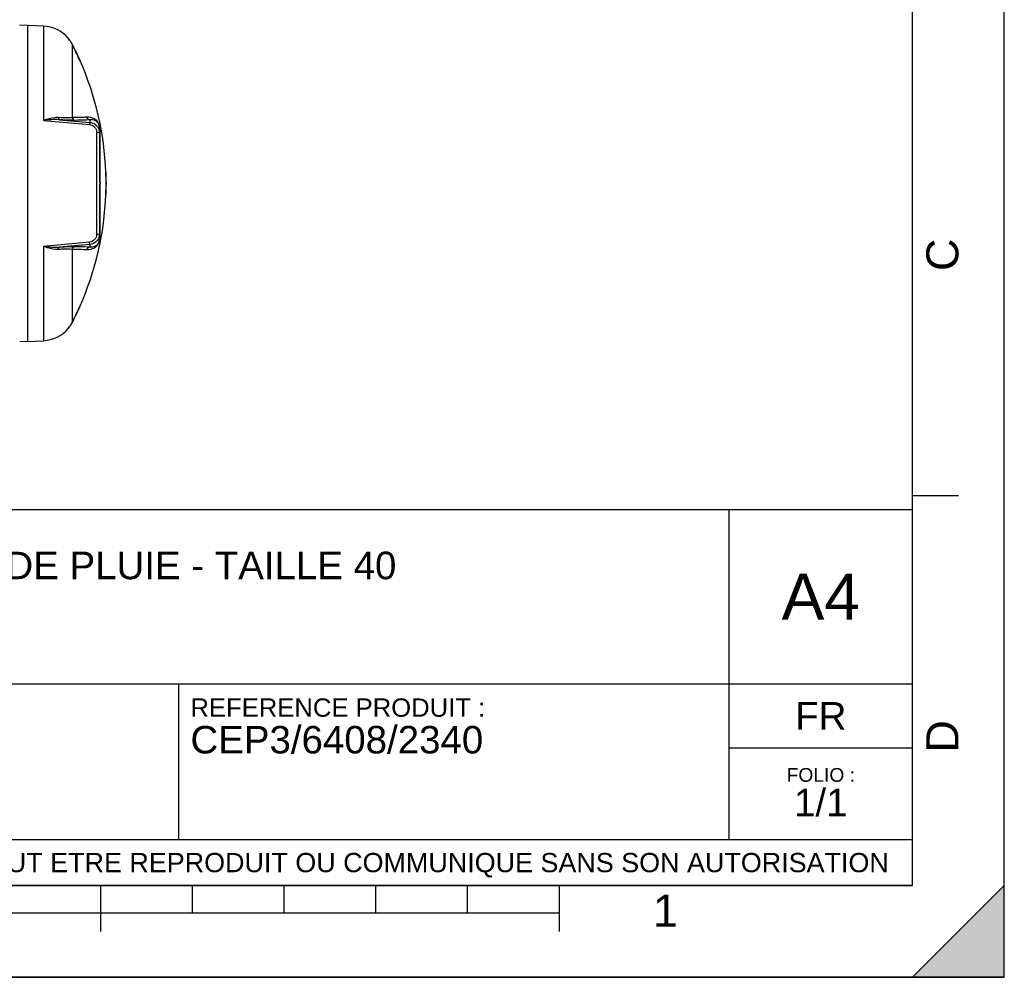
# Model space of a CAD drawing. Header units: millimetres. Extents: x 0 to 297, y 0 to 210.
# Tile 23 of 35: x 190 to 297, y 0 to 104. Entities that reach past the tile are written whole.
import ezdxf

# ---------------------------------------------------------------- set-up
doc = ezdxf.new("R2010")
doc.units = ezdxf.units.MM
doc.header["$LTSCALE"] = 16.335
doc.layers.get('0').update_dxf_attribs({"linetype": 'CONTINUOUS'})
doc.layers.add('08_SURFACES', color=7, linetype='CONTINUOUS')
doc.styles.get("Standard").update_dxf_attribs({"font": 'arial.ttf'})
doc.styles.add('TEXTSTYLE_2', font='arial.ttf')

# ---------------------------------------------------------------- blocks, each defined once
blk = doc.blocks.new('MARGEA4_BL0', base_point=(148.51, 105.01))
at = {"color": 7, "linetype": 'Continuous'}
for p, q in [((297.01, 0.01), (297.01, 210.01)), ((297.01, 0.01), (297.01, 210.01)), ((287.01, 10.01), (287.01, 200.01)), ((292.01, 52.51), (287.01, 52.51)), ((287.01, 10.01), (10.01, 10.01)), ((198.51, 5.01), (198.51, 10.01)), ((208.51, 7.01), (208.51, 10.01)), ((218.51, 7.01), (218.51, 10.01)), ((228.51, 7.01), (228.51, 10.01)), ((238.51, 7.01), (238.51, 10.01)), ((248.51, 5.01), (248.51, 10.01)), ((297.01, 10.01), (287.01, 0.01)), ((297.01, 10.01), (287.01, 0.01)), ((297.01, 0.01), (297.01, 10.01)), ((248.51, 7.01), (48.51, 7.01)), ((297.01, 0.01), (0.01, 0.01)), ((297.01, 0.01), (0.01, 0.01)), ((287.01, 0.01), (297.01, 0.01))]:
    blk.add_line(p, q, dxfattribs=at)
blk.add_solid([(297.01, 10.01), (287.01, 0.01), (297.01, 0.01)], dxfattribs=at)
at = {"color": 2, "linetype": 'Continuous', "style": 'TEXTSTYLE_2', "oblique": 0}
for s, p in [('C', (292.01, 77.01)), ('D', (292.01, 24.51))]:
    blk.add_text(s, height=3.5, rotation=90, dxfattribs=at).set_placement(p)
blk.add_text('1', height=3.5, dxfattribs=at).set_placement((258.71, 5.52))
blk = doc.blocks.new('*T6')
at = {"color": 2, "linetype": 'Continuous'}
for p, q in [((0, 0), (0, 41)), ((0, 41), (190, 41)), ((25, 22), (25, 41)), ((170, 5), (170, 41)), ((190, 0), (190, 41)), ((0, 31.5), (25, 31.5)), ((0, 22), (190, 22)), ((110, 5), (110, 22)), ((170, 15), (190, 15)), ((0, 5), (190, 5)), ((0, 0), (190, 0))]:
    blk.add_line(p, q, dxfattribs=at)
at = {"color": 2, "linetype": 'Continuous', "line_spacing_factor": 0.9}
for s, insert, char_height, width, attachment_point in [('ECHELLE :\\P\\H2.5;1:250', (1.28, 39.4), 2, 28.5204, 1), ("TITRE :\\P\\H3.0;CUVE A RECUPERATION D'EAU DE PLUIE - TAILLE 40", (26.28, 39.4), 2, 214.5056, 1), ('A4', (180, 34), 5, 17.0632, 2), ('REFERENCE PRODUIT :\\P\\H3.0;CEP3/6408/2340', (111.28, 20.4), 2, 64.1338, 1), ('FR', (180, 20), 3, 11.1524, 2), ('FOLIO :  \\P\\H3.0;1/1', (180, 12.81), 1.5, 17.197, 2), ('CE PLAN EST LA PROPRIETE DE LA SOCIETE SIMOP ET NE PEUT ETRE REPRODUIT OU COMMUNIQUE SANS SON AUTORISATION', (95, 3.55), 2.1, 368.8974, 2)]:
    blk.add_mtext(s, dxfattribs=dict(at, insert=insert, char_height=char_height, width=width, attachment_point=attachment_point))

msp = doc.modelspace()

# ---------------------------------------------------------------- linework, layer by layer
at = {"color": 7, "linetype": 'Continuous'}
for p, q in [((297, 0), (297, 210)), ((297.01, 0.01), (297.01, 200.01)), ((190.53, 103.82), (189.67, 103.78)), ((190.53, 103.82), (192.27, 103.73)), ((190.53, 103.82), (190.53, 69.32)), ((198.4, 92.56), (198.4, 80.58)), ((198.4, 86.65), (198.43, 86.65)), ((198.4, 86.5), (198.43, 86.5)), ((198.43, 86.65), (198.43, 86.5)), ((198.33, 80.94), (198.33, 80.58)), ((198.4, 80.57), (198.4, 80.58)), ((189.68, 69.37), (190.53, 69.32)), ((190.53, 69.32), (192.27, 69.41)), ((0, 0), (297, 0))]:
    msp.add_line(p, q, dxfattribs=at)
at = {"color": 9, "linetype": 'Continuous'}
for p, q in [((192.27, 103.73), (192.27, 93.44)), ((192.27, 93.44), (197.29, 92.99)), ((194.03, 93.51), (197.31, 93.22)), ((197.31, 93.49), (197.31, 93.22)), ((198.41, 86.65), (198.41, 92.49)), ((198.05, 92.14), (198.05, 81)), ((198.41, 80.65), (198.41, 86.5)), ((197.29, 80.15), (192.27, 79.7)), ((192.27, 79.7), (192.27, 69.41)), ((197.31, 79.92), (194.03, 79.63)), ((197.31, 79.92), (197.31, 79.65))]:
    msp.add_line(p, q, dxfattribs=at)
for points in [[(198.41, 92.49), (198.41, 92.5), (198.41, 92.51), (198.41, 92.52), (198.41, 92.52), (198.4, 92.53), (198.4, 92.54), (198.4, 92.55), (198.4, 92.55), (198.4, 92.56)], [(198.41, 80.65), (198.41, 80.64), (198.41, 80.63), (198.41, 80.63), (198.41, 80.62), (198.4, 80.61), (198.4, 80.6), (198.4, 80.6), (198.4, 80.59), (198.4, 80.58)]]:
    msp.add_lwpolyline(points, dxfattribs=at)
at = {"color": 7, "linetype": 'Continuous'}
for centre, start, end in [((192.08, 99.98), 40.0169, 87), ((192.08, 73.16), 273, 319.9831)]:
    msp.add_arc(centre, 3.75, start, end, dxfattribs=at)
at = {"color": 9, "linetype": 'Continuous'}
for centre, radius, start, end in [((196.32, 92.48), 2.09, 3.5424, 3.7874), ((196.61, 92.49), 1.8, 0.0152, 3.5561), ((196.39, 80.65), 2.02, 359.7858, 0.0012), ((196.54, 80.65), 1.87, 359.3314, 359.7882)]:
    msp.add_arc(centre, radius, start, end, dxfattribs=at)
for points, knots in [([(193.88, 93.74), (193.75, 93.75), (193.2, 93.72), (192.67, 93.57), (192.27, 93.44)], [0, 0, 0, 0, 0.237356, 1, 1, 1, 1]), ([(195.41, 93.74), (195.31, 93.73), (194.81, 93.7), (194.3, 93.72), (193.88, 93.74)], [0, 0, 0, 0, 0.181577, 1, 1, 1, 1]), ([(193.88, 93.74), (193.89, 93.71), (193.91, 93.62), (193.97, 93.52), (194.03, 93.51)], [0, 0, 0, 0, 0.324564, 1, 1, 1, 1]), ([(195.71, 93.44), (195.61, 93.44), (195.05, 93.45), (194.49, 93.48), (194.03, 93.51)], [0, 0, 0, 0, 0.182409, 1, 1, 1, 1]), ([(196.99, 93.78), (196.88, 93.78), (196.35, 93.75), (195.82, 93.74), (195.41, 93.74)], [0, 0, 0, 0, 0.213226, 1, 1, 1, 1]), ([(197.31, 93.49), (197.19, 93.49), (196.66, 93.46), (196.13, 93.45), (195.71, 93.44)], [0, 0, 0, 0, 0.213231, 1, 1, 1, 1]), ([(198.41, 92.61), (198.39, 92.87), (198.25, 93.28), (197.72, 93.71), (197.27, 93.8), (196.99, 93.78)], [0, 0, 0, 0, 0.37859, 0.580324, 1, 1, 1, 1]), ([(198.4, 92.56), (198.4, 92.78), (198.31, 93.13), (197.87, 93.47), (197.53, 93.52), (197.31, 93.49)], [0, 0, 0, 0, 0.400975, 0.593087, 1, 1, 1, 1]), ([(197.31, 93.22), (197.32, 93.2), (197.3, 93.12), (197.3, 93.05), (197.29, 92.99)], [0, 0, 0, 0, 0.292106, 1, 1, 1, 1]), ([(197.29, 92.99), (197.5, 92.98), (197.9, 92.76), (198.05, 92.34), (198.05, 92.14)], [0, 0, 0, 0, 0.508115, 1, 1, 1, 1]), ([(197.31, 93.22), (197.53, 93.21), (197.95, 93.04), (198.23, 92.68), (198.31, 92.48)], [0, 0, 0, 0, 0.503033, 1, 1, 1, 1]), ([(198.37, 92.07), (198.36, 92.08), (198.34, 92.09), (198.31, 92.1), (198.3, 92.1)], [0, 0, 0, 0, 0.459491, 1, 1, 1, 1]), ([(198.4, 92.02), (198.4, 92.03), (198.39, 92.05), (198.38, 92.06), (198.37, 92.07)], [0, 0, 0, 0, 0.432744, 1, 1, 1, 1]), ([(196.99, 79.36), (197.28, 79.34), (197.74, 79.43), (198.29, 79.91), (198.41, 80.35), (198.41, 80.63)], [0, 0, 0, 0, 0.410737, 0.610102, 1, 1, 1, 1]), ([(198.05, 81), (198.05, 80.8), (197.9, 80.38), (197.5, 80.17), (197.29, 80.15)], [0, 0, 0, 0, 0.491863, 1, 1, 1, 1]), ([(198.32, 80.68), (198.24, 80.47), (197.96, 80.1), (197.53, 79.94), (197.31, 79.92)], [0, 0, 0, 0, 0.496941, 1, 1, 1, 1]), ([(197.31, 79.65), (197.53, 79.62), (197.87, 79.67), (198.31, 80.01), (198.4, 80.36), (198.4, 80.57)], [0, 0, 0, 0, 0.407321, 0.599617, 1, 1, 1, 1]), ([(198.37, 81.07), (198.36, 81.06), (198.34, 81.05), (198.31, 81.04), (198.3, 81.04)], [0, 0, 0, 0, 0.45949, 1, 1, 1, 1]), ([(198.4, 81.12), (198.4, 81.11), (198.39, 81.09), (198.38, 81.08), (198.37, 81.07)], [0, 0, 0, 0, 0.432743, 1, 1, 1, 1]), ([(192.27, 79.7), (192.41, 79.66), (192.93, 79.5), (193.48, 79.38), (193.88, 79.4)], [0, 0, 0, 0, 0.262606, 1, 1, 1, 1]), ([(193.88, 79.4), (193.89, 79.43), (193.91, 79.52), (193.97, 79.62), (194.03, 79.63)], [0, 0, 0, 0, 0.324564, 1, 1, 1, 1]), ([(193.88, 79.4), (194.04, 79.41), (194.55, 79.43), (195.06, 79.44), (195.41, 79.41)], [0, 0, 0, 0, 0.31546, 1, 1, 1, 1]), ([(194.03, 79.63), (194.2, 79.64), (194.76, 79.67), (195.32, 79.7), (195.71, 79.7)], [0, 0, 0, 0, 0.314012, 1, 1, 1, 1]), ([(195.71, 79.7), (195.86, 79.7), (196.39, 79.69), (196.93, 79.67), (197.31, 79.65)], [0, 0, 0, 0, 0.286499, 1, 1, 1, 1]), ([(197.31, 79.92), (197.32, 79.94), (197.3, 80.02), (197.3, 80.09), (197.29, 80.15)], [0, 0, 0, 0, 0.292106, 1, 1, 1, 1]), ([(195.41, 79.41), (195.56, 79.4), (196.09, 79.4), (196.61, 79.38), (196.99, 79.36)], [0, 0, 0, 0, 0.286502, 1, 1, 1, 1])]:
    msp.add_open_spline(points, degree=3, knots=knots, dxfattribs=at)
for points in [[(194.03, 93.51), (193.45, 93.55), (192.86, 93.5), (192.27, 93.44)], [(195.41, 93.74), (195.43, 93.6), (195.57, 93.46), (195.71, 93.44)], [(196.99, 93.78), (197.02, 93.64), (197.16, 93.51), (197.31, 93.49)], [(198.31, 92.48), (198.37, 92.33), (198.4, 92.17), (198.4, 92.02)], [(198.3, 92.1), (198.22, 92.13), (198.13, 92.14), (198.05, 92.14)], [(198.3, 81.04), (198.22, 81.01), (198.13, 81), (198.05, 81)], [(198.4, 81.12), (198.4, 80.97), (198.37, 80.82), (198.32, 80.68)], [(192.27, 79.7), (192.86, 79.64), (193.45, 79.59), (194.03, 79.63)], [(195.41, 79.41), (195.43, 79.54), (195.57, 79.68), (195.71, 79.7)], [(196.99, 79.36), (197.02, 79.5), (197.16, 79.63), (197.31, 79.65)]]:
    msp.add_open_spline(points, degree=3, dxfattribs=at)
at = {"layer": '08_SURFACES', "color": 7, "linetype": 'Continuous'}
for p, q in [((194.95, 102.4), (194.97, 102.4)), ((194.95, 102.39), (194.99, 102.35)), ((196.25, 100), (196.21, 100.07)), ((196.23, 100), (196.25, 100)), ((196.25, 100), (196.25, 100)), ((199.07, 87.78), (199.07, 87.7)), ((199.07, 87.77), (199.09, 87.77)), ((199.09, 87.7), (199.09, 87.77)), ((199.09, 86.65), (199.11, 86.65)), ((199.09, 86.5), (199.11, 86.5)), ((199.07, 85.45), (199.07, 85.36)), ((199.07, 85.37), (199.09, 85.37)), ((199.09, 85.37), (199.09, 85.45)), ((196.21, 73.09), (196.2, 73.08)), ((196.2, 73.08), (196.2, 73.07)), ((196.21, 73.07), (196.25, 73.15)), ((196.22, 73.11), (196.21, 73.1)), ((196.22, 73.12), (196.22, 73.11)), ((196.23, 73.15), (196.25, 73.15)), ((196.25, 73.14), (196.25, 73.15)), ((194.95, 70.75), (194.97, 70.75)), ((194.97, 70.75), (195, 70.78)), ((195, 70.78), (195.03, 70.82))]:
    msp.add_line(p, q, dxfattribs=at)
at = {"layer": '08_SURFACES', "color": 9, "linetype": 'Continuous'}
for p, q in [((195.03, 102.32), (195.01, 102.32)), ((195.41, 101.71), (195.41, 93.74)), ((196.21, 100.07), (196.2, 100.07)), ((199.07, 87.7), (199.09, 87.7)), ((199.07, 85.45), (199.09, 85.45)), ((195.41, 79.41), (195.41, 71.43)), ((196.21, 73.07), (196.2, 73.07)), ((195.03, 70.82), (195.01, 70.82))]:
    msp.add_line(p, q, dxfattribs=at)
at = {"layer": '08_SURFACES', "color": 7, "linetype": 'Continuous'}
for points in [[(196.2, 100.07), (196.2, 100.06), (196.21, 100.05), (196.21, 100.04), (196.22, 100.03)], [(196.23, 100.04), (196.22, 100.06), (196.21, 100.07)], [(196.22, 100.03), (196.23, 100.01), (196.23, 100)], [(196.24, 100.01), (196.24, 100.02), (196.23, 100.03), (196.23, 100.04)], [(196.23, 100), (196.23, 100), (196.23, 100), (196.23, 100)], [(196.25, 100), (196.25, 100), (196.24, 100.01)], [(196.23, 73.14), (196.23, 73.14), (196.23, 73.13), (196.22, 73.12), (196.22, 73.11), (196.21, 73.1), (196.21, 73.09)], [(196.21, 73.07), (196.22, 73.08), (196.23, 73.1), (196.23, 73.11), (196.24, 73.12), (196.24, 73.13)], [(196.23, 73.15), (196.23, 73.15), (196.23, 73.14)], [(196.24, 73.14), (196.25, 73.14), (196.25, 73.14)]]:
    msp.add_lwpolyline(points, dxfattribs=at)
for centre, radius, start, end in [((191.61, 99.61), 4.35, 38.7864, 39.0762), ((192.6, 100.4), 3.08, 38.5461, 38.7821), ((192.07, 99.98), 3.76, 28.6226, 38.5303), ((192.08, 99.99), 3.76, 38.0293, 38.3581), ((192.08, 99.98), 3.76, 37.4854, 38.0293), ((192.08, 99.98), 3.77, 35.8288, 37.4853), ((192.08, 99.98), 3.77, 35.372, 35.8288), ((192.08, 99.98), 3.76, 33.8936, 35.3721), ((192.08, 99.98), 3.76, 33.4997, 33.8936), ((192.08, 99.98), 3.77, 31.8158, 33.4997), ((192.08, 99.98), 3.76, 31.3001, 31.8157), ((192.08, 99.98), 3.77, 29.6328, 31.2999), ((192.08, 99.98), 3.77, 29.1565, 29.6329), ((192.08, 99.98), 3.77, 27.5518, 29.1566), ((192.08, 99.98), 3.75, 27.3719, 28.6136), ((192.08, 99.99), 3.76, 27.3718, 27.5516), ((166.17, 86.57), 32.92, 24.2063, 27.3718), ((166.17, 86.57), 32.94, 24.1946, 27.3718), ((166.17, 86.57), 32.92, 2.0887, 24.0632), ((166.17, 86.57), 32.92, 0.1305, 1.9581), ((166.17, 86.57), 32.94, 0.1305, 1.9572), ((166.17, 86.57), 32.92, 358.0419, 359.8695), ((205.15, 86.57), 6.05, 179.722, 179.9939), ((166.17, 86.57), 32.94, 358.0428, 359.8695), ((166.17, 86.57), 32.92, 335.9368, 357.9113), ((166.17, 86.57), 32.92, 332.6282, 335.7937), ((166.17, 86.57), 32.94, 332.6282, 335.8054), ((192.07, 73.16), 3.76, 321.4697, 331.3774), ((192.08, 73.16), 3.76, 321.9707, 322.5147), ((192.08, 73.16), 3.77, 322.5148, 324.1711), ((192.08, 73.16), 3.77, 324.1711, 324.6281), ((192.08, 73.16), 3.76, 324.628, 326.1065), ((192.08, 73.16), 3.76, 326.1065, 326.5002), ((192.08, 73.16), 3.77, 326.5003, 328.1843), ((192.08, 73.16), 3.76, 328.1844, 328.6999), ((192.08, 73.16), 3.77, 328.7001, 330.3671), ((192.08, 73.16), 3.77, 330.3671, 330.8436), ((192.08, 73.16), 3.77, 330.8435, 332.4482), ((192.08, 73.16), 3.75, 331.3864, 332.6281), ((192.08, 73.16), 3.76, 332.4483, 332.6282), ((192.08, 73.16), 3.76, 321.6419, 321.9707)]:
    msp.add_arc(centre, radius, start, end, dxfattribs=at)
for points, knots in [([(195.03, 102.32), (195.02, 102.34), (195.01, 102.35), (194.96, 102.4), (194.97, 102.39)], [0, 0, 0, 0, 0.710177, 1, 1, 1, 1]), ([(199.09, 86.57), (199.09, 86.55), (199.1, 86.54), (199.08, 86.5), (199.09, 86.5)], [0, 0, 0, 0, 0.676743, 1, 1, 1, 1]), ([(199.09, 86.65), (199.09, 86.65), (199.1, 86.62), (199.09, 86.61), (199.09, 86.6)], [0, 0, 0, 0, 0.296196, 1, 1, 1, 1]), ([(199.11, 86.57), (199.11, 86.59), (199.11, 86.6), (199.1, 86.65), (199.11, 86.65)], [0, 0, 0, 0, 0.676743, 1, 1, 1, 1]), ([(199.11, 86.5), (199.1, 86.5), (199.11, 86.54), (199.11, 86.55), (199.11, 86.57)], [0, 0, 0, 0, 0.323257, 1, 1, 1, 1]), ([(195.01, 70.82), (195, 70.8), (194.99, 70.8), (194.95, 70.74), (194.95, 70.75)], [0, 0, 0, 0, 0.740396, 1, 1, 1, 1])]:
    msp.add_open_spline(points, degree=3, knots=knots, dxfattribs=at)

# ---------------------------------------------------------------- block references
at = {"color": 2, "linetype": 'Continuous'}
msp.add_blockref('MARGEA4_BL0', (148.51, 105.01), dxfattribs=at)
msp.add_blockref('*T6', (97.01, 10.01))

doc.saveas('drawing.dxf')
